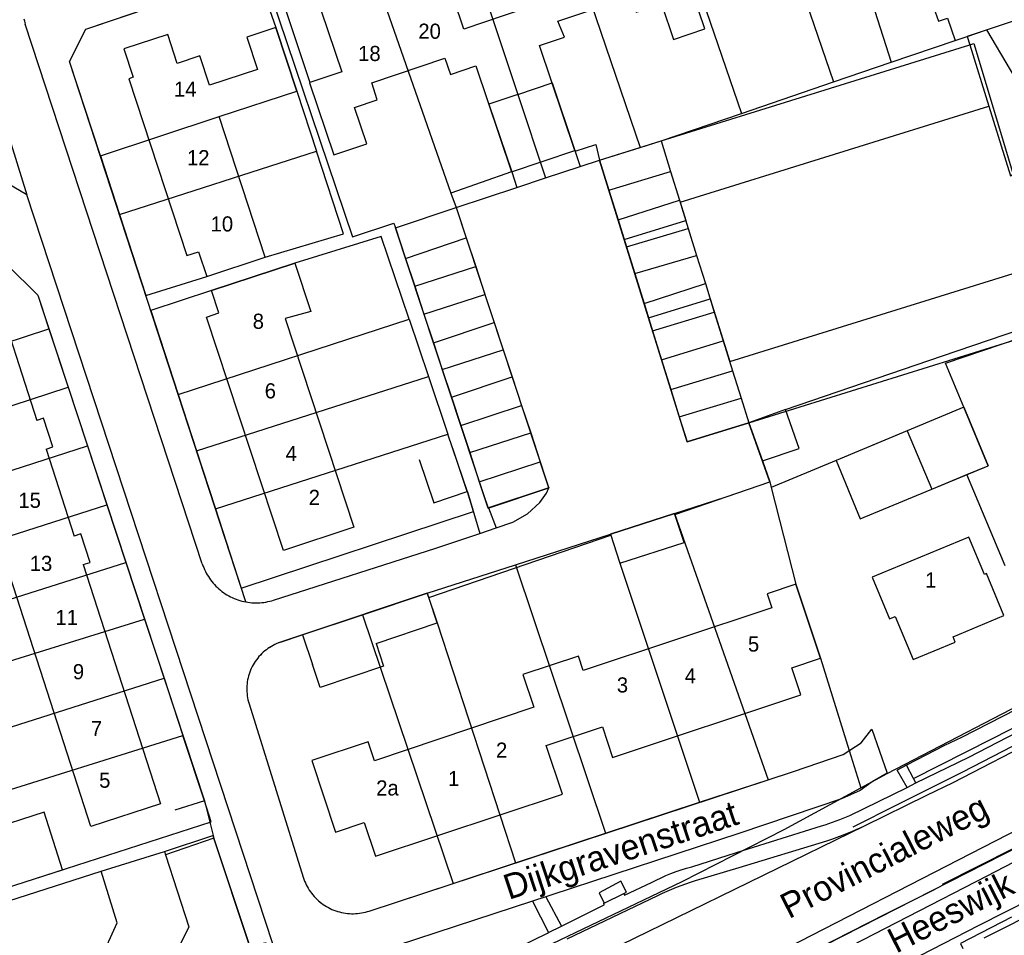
# Model space of a CAD drawing. Extents: x 123992 to 125854, y 449108 to 451911.
# Tile 141 of 175: x 125163 to 125260, y 451177 to 451268. Entities that reach past the tile are written whole.
import ezdxf
from ezdxf.enums import TextEntityAlignment as Align

# ---------------------------------------------------------------- set-up
doc = ezdxf.new("R2010")
doc.units = 0
for name, color, linetype in [('DEFAULT_113', 2, 'CONTINUOUS'), ('DEFAULT_117', 3, 'CONTINUOUS'), ('DEFAULT_21', 8, 'CONTINUOUS'), ('DEFAULT_4', 1, 'CONTINUOUS'), ('DEFAULT_5', 1, 'CONTINUOUS'), ('DEFAULT_6', 1, 'CONTINUOUS'), ('DEFAULT_79', 9, 'CONTINUOUS'), ('DEFAULT_80', 9, 'CONTINUOUS'), ('DEFAULT_99', 9, 'CONTINUOUS')]:
    doc.layers.add(name, color=color, linetype=linetype)

msp = doc.modelspace()

# ---------------------------------------------------------------- linework, layer by layer
at = {"layer": 'DEFAULT_21'}
for points in [[(125245.819, 451293.279), (125250.162, 451280.486), (125249.919, 451280.404), (125253.601, 451269.539), (125253.303, 451269.42), (125253.777, 451268.049), (125254.671, 451268.344), (125255.453, 451266.138)], [(125240.154, 451291.351), (125244.331, 451278.515), (125247.468, 451269.021), (125249.111, 451263.97)], [(125234.285, 451289.353), (125238.663, 451276.598), (125238.438, 451276.522), (125239.129, 451274.478), (125243.397, 451262.016)], [(125224.917, 451286.164), (125234.278, 451258.899)], [(125214.97, 451282.778), (125224.224, 451255.526)], [(125205.84, 451279.67), (125212.113, 451260.787)], [(125196.573, 451276.516), (125186.778, 451273.182), (125195.745, 451246.663), (125199.842, 451248.016), (125199.99, 451247.569)], [(125196.573, 451276.516), (125205.48, 451250.988), (125206.02, 451249.56)], [(125170.766, 451254.683), (125167.72, 451264.031), (125169.32, 451267.239), (125186.182, 451272.979), (125188.155, 451267.416), (125190.221, 451261.104)], [(125258.538, 451267.175), (125261.43, 451268.137)], [(125255.453, 451266.138), (125256.622, 451266.537)], [(125256.622, 451266.537), (125258.538, 451267.175)], [(125256.622, 451266.537), (125256.879, 451265.709)], [(125258.538, 451267.175), (125265.585, 451255.284)], [(125226.301, 451256.172), (125256.879, 451265.709)], [(125249.111, 451263.97), (125255.453, 451266.138)], [(125256.879, 451265.709), (125257.285, 451265.836), (125261.213, 451252.739)], [(125243.397, 451262.016), (125249.111, 451263.97)], [(125212.113, 451260.787), (125215.515, 451261.933), (125217.78, 451255.209), (125218.301, 451253.644)], [(125234.278, 451258.899), (125243.397, 451262.016)], [(125170.766, 451254.683), (125182.533, 451258.588), (125190.221, 451261.104)], [(125190.221, 451261.104), (125192.164, 451255.172)], [(125212.113, 451260.787), (125209.242, 451259.82), (125211.507, 451253.096), (125212.019, 451251.555)], [(125212.113, 451260.787), (125214.866, 451252.502)], [(125226.301, 451256.172), (125234.278, 451258.899)], [(125220.199, 451254.275), (125224.224, 451255.526)], [(125224.224, 451255.526), (125226.301, 451256.172)], [(125226.301, 451256.172), (125227.243, 451253.143)], [(125170.766, 451254.683), (125172.656, 451248.883)], [(125172.656, 451248.883), (125192.164, 451255.172)], [(125172.656, 451248.883), (125175.271, 451240.858), (125181.301, 451242.74), (125187.098, 451244.637), (125194.853, 451246.964), (125192.164, 451255.172)], [(125214.866, 451252.502), (125218.301, 451253.644)], [(125218.301, 451253.644), (125220.199, 451254.275)], [(125220.199, 451254.275), (125221.126, 451251.293)], [(125221.126, 451251.293), (125227.243, 451253.143)], [(125227.243, 451253.143), (125228.126, 451250.302)], [(125212.019, 451251.555), (125214.866, 451252.502)], [(125206.02, 451249.56), (125212.019, 451251.555)], [(125221.126, 451251.293), (125222.045, 451248.337)], [(125222.045, 451248.337), (125228.126, 451250.302)], [(125228.126, 451250.302), (125229, 451247.49)], [(125199.99, 451247.569), (125206.02, 451249.56)], [(125206.02, 451249.56), (125207.005, 451246.578)], [(125222.045, 451248.337), (125222.878, 451245.659)], [(125201.342, 451238.498), (125198.563, 451246.713), (125190.037, 451244.058), (125181.767, 451241.339), (125175.756, 451239.372), (125178.473, 451231.035)], [(125199.99, 451247.569), (125201.001, 451244.507)], [(125222.878, 451245.659), (125229, 451247.49)], [(125229, 451247.49), (125229.827, 451244.83)], [(125201.001, 451244.507), (125207.005, 451246.578)], [(125207.005, 451246.578), (125207.943, 451243.735)], [(125222.878, 451245.659), (125223.698, 451243.023)], [(125223.698, 451243.023), (125229.827, 451244.83)], [(125229.827, 451244.83), (125230.699, 451242.025)], [(125161.53, 451243.887), (125164.569, 451240.889), (125165.67, 451237.547)], [(125201.001, 451244.507), (125201.905, 451241.769)], [(125201.905, 451241.769), (125207.943, 451243.735)], [(125207.943, 451243.735), (125208.859, 451240.964)], [(125223.698, 451243.023), (125224.619, 451240.061)], [(125224.619, 451240.061), (125230.699, 451242.025)], [(125230.699, 451242.025), (125231.577, 451239.203)], [(125201.905, 451241.769), (125202.82, 451238.998)], [(125202.82, 451238.998), (125208.859, 451240.964)], [(125208.859, 451240.964), (125209.782, 451238.167)], [(125224.619, 451240.061), (125225.464, 451237.341)], [(125202.82, 451238.998), (125203.752, 451236.176)], [(125225.464, 451237.341), (125231.577, 451239.203)], [(125231.577, 451239.203), (125232.462, 451236.355)], [(125178.473, 451231.035), (125201.342, 451238.498)], [(125201.342, 451238.498), (125203.26, 451232.829)], [(125203.752, 451236.176), (125209.782, 451238.167)], [(125209.782, 451238.167), (125210.677, 451235.457)], [(125238.637, 451229.565), (125254.184, 451234.867), (125263.404, 451238.012)], [(125145.513, 451230.926), (125165.67, 451237.547)], [(125165.67, 451237.547), (125167.577, 451231.754)], [(125225.464, 451237.341), (125226.358, 451234.466)], [(125254.49, 451234.13), (125263.735, 451237.288)], [(125203.752, 451236.176), (125204.634, 451233.505)], [(125226.358, 451234.466), (125232.462, 451236.355)], [(125232.462, 451236.355), (125233.385, 451233.386)], [(125204.634, 451233.505), (125210.677, 451235.457)], [(125210.677, 451235.457), (125211.562, 451232.779)], [(125226.358, 451234.466), (125227.272, 451231.527)], [(125256.303, 451229.772), (125254.49, 451234.13)], [(125204.634, 451233.505), (125205.54, 451230.761)], [(125227.272, 451231.527), (125233.385, 451233.386)], [(125233.385, 451233.386), (125234.227, 451230.677)], [(125180.291, 451225.455), (125203.26, 451232.829)], [(125203.26, 451232.829), (125205.197, 451227.104)], [(125205.54, 451230.761), (125211.562, 451232.779)], [(125211.562, 451232.779), (125212.497, 451229.945)], [(125147.372, 451225.168), (125167.577, 451231.754)], [(125167.577, 451231.754), (125169.485, 451225.961)], [(125227.272, 451231.527), (125228.114, 451228.821)], [(125178.473, 451231.035), (125180.291, 451225.455)], [(125205.54, 451230.761), (125206.459, 451227.979)], [(125228.114, 451228.821), (125234.227, 451230.677)], [(125234.227, 451230.677), (125234.994, 451228.243)], [(125206.459, 451227.979), (125212.497, 451229.945)], [(125212.497, 451229.945), (125213.394, 451227.228)], [(125238.637, 451229.565), (125234.994, 451228.243)], [(125236.342, 451224.47), (125239.998, 451225.69), (125238.637, 451229.565)], [(125256.303, 451229.772), (125258.711, 451223.983)], [(125228.114, 451228.821), (125228.884, 451226.343), (125234.994, 451228.243)], [(125234.994, 451228.243), (125236.342, 451224.47)], [(125206.459, 451227.979), (125207.352, 451225.276)], [(125207.352, 451225.276), (125213.394, 451227.228)], [(125213.394, 451227.228), (125214.341, 451224.363)], [(125250.701, 451227.443), (125243.637, 451224.506)], [(125250.701, 451227.443), (125253.116, 451221.656)], [(125182.158, 451219.725), (125205.197, 451227.104)], [(125182.158, 451219.725), (125184.727, 451211.842), (125207.715, 451219.433), (125207.125, 451221.378), (125205.197, 451227.104)], [(125216.995, 451163.228), (125233.775, 451171.996), (125267.223, 451189.038), (125297.338, 451204.106), (125323.183, 451216.65), (125341.13, 451224.731), (125344.424, 451226.183), (125352.855, 451227.123), (125356.758, 451222.301)], [(125149.229, 451219.412), (125169.485, 451225.961)], [(125169.485, 451225.961), (125171.412, 451220.11)], [(125180.291, 451225.455), (125182.158, 451219.725)], [(125207.352, 451225.276), (125208.302, 451222.398)], [(125208.302, 451222.398), (125214.341, 451224.363)], [(125208.302, 451222.398), (125209.165, 451219.784), (125215.195, 451221.776), (125214.341, 451224.363)], [(125236.342, 451224.47), (125237.08, 451222.374)], [(125243.637, 451224.506), (125237.217, 451221.837)], [(125256.607, 451223.108), (125258.711, 451223.983)], [(125227.65, 451219.259), (125232.763, 451220.898), (125237.08, 451222.374)], [(125237.08, 451222.374), (125237.217, 451221.837)], [(125253.116, 451221.656), (125256.607, 451223.108)], [(125260.391, 451214.056), (125256.607, 451223.108)], [(125237.217, 451221.837), (125239.673, 451212.241), (125242.11, 451204.904), (125244.956, 451195.743)], [(125151.11, 451213.586), (125171.412, 451220.11)], [(125171.412, 451220.11), (125173.295, 451214.392)], [(125221.288, 451217.2), (125227.65, 451219.259)], [(125227.65, 451219.259), (125236.928, 451192.864)], [(125211.878, 451214.164), (125221.288, 451217.2)], [(125221.288, 451217.2), (125222.218, 451214.329), (125230.127, 451190.624)], [(125152.932, 451207.943), (125173.295, 451214.392)], [(125173.295, 451214.392), (125175.142, 451208.784)], [(125203.149, 451211.348), (125211.878, 451214.164)], [(125211.878, 451214.164), (125220.81, 451187.556)], [(125196.731, 451209.204), (125203.149, 451211.348)], [(125203.149, 451211.348), (125204.135, 451208.396), (125211.902, 451184.623)], [(125154.697, 451202.476), (125159.818, 451204.013), (125175.142, 451208.784)], [(125175.142, 451208.784), (125177.074, 451202.918)], [(125188.614, 451206.492), (125190.768, 451207.212), (125196.731, 451209.204)], [(125196.731, 451209.204), (125205.719, 451182.587)], [(125188.614, 451206.492), (125188.426, 451206.425), (125188.24, 451206.35), (125188.058, 451206.267), (125187.879, 451206.178), (125187.704, 451206.081), (125187.534, 451205.977), (125187.367, 451205.866), (125187.205, 451205.748), (125187.049, 451205.624), (125186.897, 451205.494), (125186.751, 451205.357), (125186.61, 451205.215), (125186.476, 451205.067), (125186.347, 451204.914), (125186.225, 451204.755), (125186.11, 451204.592), (125186.001, 451204.424), (125185.899, 451204.252), (125185.804, 451204.076), (125185.717, 451203.896), (125185.637, 451203.713), (125185.564, 451203.527), (125185.499, 451203.338), (125185.442, 451203.146), (125185.393, 451202.952), (125185.351, 451202.756), (125185.318, 451202.559), (125185.293, 451202.361), (125185.276, 451202.162), (125185.267, 451201.962), (125185.266, 451201.762), (125185.273, 451201.562), (125185.289, 451201.363), (125185.312, 451201.164), (125185.344, 451200.967), (125185.384, 451200.771), (125185.431, 451200.576), (125185.487, 451200.384), (125185.488, 451200.38)], [(125156.649, 451196.429), (125177.074, 451202.918)], [(125177.074, 451202.918), (125178.944, 451197.239)], [(125246.097, 451192.068), (125248.717, 451193.485), (125265.368, 451202.147)], [(125185.488, 451200.38), (125190.86, 451183.193)], [(125158.456, 451190.832), (125178.944, 451197.239)], [(125161.28, 451182.082), (125181.747, 451188.687), (125181.075, 451190.768), (125178.944, 451197.239)], [(125236.928, 451192.864), (125239.412, 451193.682), (125244.361, 451195.35), (125244.956, 451195.743)], [(125244.956, 451195.743), (125246.097, 451192.068)], [(125230.127, 451190.624), (125236.928, 451192.864)], [(125179.067, 451149.319), (125183.567, 451155.861), (125186.788, 451159.478), (125189.465, 451162.219), (125191.676, 451163.944), (125196.334, 451166.972), (125205.16, 451171.554), (125214.807, 451176.269), (125228.405, 451182.78), (125238.494, 451187.94), (125246.097, 451192.068)], [(125220.81, 451187.556), (125230.127, 451190.624)], [(125160.007, 451180.327), (125161.679, 451180.845), (125170.833, 451183.797), (125177.124, 451185.756), (125181.898, 451187.343), (125185.559, 451176.331), (125186.725, 451172.312), (125176.384, 451152.514)], [(125211.902, 451184.623), (125220.81, 451187.556)], [(125205.719, 451182.587), (125211.902, 451184.623)], [(125258.302, 451177.176), (125264.434, 451180.278), (125273.284, 451184.837)], [(125190.86, 451183.193), (125190.923, 451183.003), (125190.994, 451182.816), (125191.072, 451182.632), (125191.157, 451182.451), (125191.249, 451182.273), (125191.348, 451182.1), (125191.453, 451181.93), (125191.565, 451181.764), (125191.683, 451181.603), (125191.808, 451181.446), (125191.938, 451181.295), (125192.075, 451181.148), (125192.217, 451181.007), (125192.364, 451180.872), (125192.516, 451180.743), (125192.674, 451180.619), (125192.836, 451180.502), (125193.002, 451180.391), (125193.173, 451180.287), (125193.347, 451180.189), (125193.525, 451180.098), (125193.707, 451180.015), (125193.892, 451179.938), (125194.079, 451179.869), (125194.269, 451179.806), (125194.462, 451179.752), (125194.656, 451179.705), (125194.852, 451179.665), (125195.05, 451179.633), (125195.248, 451179.609), (125195.448, 451179.593), (125195.647, 451179.584), (125195.847, 451179.583), (125196.047, 451179.59), (125196.247, 451179.605), (125196.445, 451179.627), (125196.643, 451179.657), (125196.839, 451179.695), (125197.034, 451179.74), (125197.227, 451179.793), (125197.38, 451179.841)], [(125197.38, 451179.841), (125205.719, 451182.587)]]:
    msp.add_lwpolyline(points, dxfattribs=at)
at = {"layer": 'DEFAULT_4'}
for points in [[(125217.78, 451255.209), (125214.273, 451265.621), (125216.734, 451266.45), (125216.095, 451268.045), (125223.331, 451270.482), (125223.851, 451268.938), (125226.381, 451269.664), (125227.538, 451266.23), (125230.63, 451267.272), (125228.226, 451274.407), (125225.158, 451273.373), (125223.163, 451279.297), (125210.933, 451275.178), (125212.905, 451269.324), (125206.77, 451267.258), (125204.785, 451273.151), (125192.642, 451269.061), (125194.675, 451263.025), (125191.524, 451261.964)], [(125190.221, 451261.104), (125188.155, 451267.416), (125185.261, 451266.469), (125186.316, 451263.245), (125181.56, 451261.689), (125180.611, 451264.59), (125178.375, 451263.858), (125177.442, 451266.71), (125173.1, 451265.289), (125174.014, 451262.496), (125173.59, 451262.338), (125179.327, 451244.807), (125180.499, 451245.19), (125181.301, 451242.74), (125187.098, 451244.637), (125182.533, 451258.588), (125190.221, 451261.104)], [(125191.524, 451261.964), (125191.466, 451261.945), (125193.877, 451254.785), (125197.143, 451255.885), (125195.931, 451259.485), (125198.171, 451260.24), (125197.653, 451261.931), (125204.895, 451264.371), (125205.435, 451262.767), (125207.963, 451263.619), (125211.505, 451253.101)], [(125211.505, 451253.101), (125217.78, 451255.209)], [(125217.803, 451255.141), (125217.78, 451255.209)], [(125191.611, 451239.272), (125189.081, 451238.558), (125195.879, 451217.887), (125188.888, 451215.588), (125181.286, 451238.706), (125182.489, 451239.146), (125181.767, 451241.339), (125190.037, 451244.058), (125191.611, 451239.272)], [(125176.732, 451190.455), (125169.807, 451188.22), (125153.12, 451239.912), (125160.045, 451242.147), (125164.459, 451228.474)], [(125258.711, 451223.983), (125256.303, 451229.772), (125243.637, 451224.506), (125246.043, 451218.716), (125258.711, 451223.983)], [(125165.38, 451225.619), (125166.054, 451225.838), (125165.127, 451228.691), (125164.459, 451228.474)], [(125165.38, 451225.619), (125168.162, 451217.001)], [(125169.072, 451214.182), (125169.741, 451214.401), (125168.821, 451217.216), (125168.162, 451217.001)], [(125260.273, 451209.151), (125258.546, 451213.285), (125258.352, 451213.204), (125256.804, 451216.902), (125247.223, 451212.935), (125248.937, 451208.796), (125249.509, 451209.035), (125251.291, 451204.773), (125255.451, 451206.499), (125255.228, 451207.033), (125260.273, 451209.151)], [(125169.072, 451214.182), (125176.732, 451190.455)], [(125196.903, 451188.616), (125198.009, 451185.286), (125216.527, 451191.439), (125214.924, 451196.261), (125220.491, 451198.111), (125221.5, 451195.073), (125240.165, 451201.276), (125239.272, 451203.961), (125242.11, 451204.904), (125239.673, 451212.241), (125236.829, 451211.296), (125237.295, 451209.895), (125218.597, 451203.682), (125218.119, 451205.12), (125212.621, 451203.294), (125213.696, 451200.061), (125197.918, 451194.725)], [(125203.297, 451210.906), (125203.149, 451211.348), (125190.786, 451207.218)], [(125198.07, 451206.368), (125204.135, 451208.396), (125203.297, 451210.906)], [(125190.786, 451207.218), (125191.772, 451204.266)], [(125198.07, 451206.368), (125198.826, 451204.103), (125192.528, 451202.001), (125191.772, 451204.266)], [(125197.918, 451194.725), (125197.284, 451196.632), (125191.696, 451194.776), (125194.056, 451187.67), (125196.903, 451188.616)], [(125170.833, 451183.797), (125177.124, 451185.756), (125177.229, 451185.431)], [(125177.229, 451185.431), (125179.536, 451178.282), (125177.829, 451174.864), (125181.562, 451172.827), (125180.005, 451169.709)], [(125178.76, 451167.217), (125176.097, 451161.883), (125167.763, 451166.044), (125171.873, 451174.276), (125170.736, 451174.965), (125172.439, 451178.671), (125170.833, 451183.797)]]:
    msp.add_lwpolyline(points, dxfattribs=at)
at = {"layer": 'DEFAULT_5'}
for points in [[(125226.301, 451256.172), (125256.887, 451265.68)], [(125228.188, 451250.109), (125258.767, 451259.615)], [(125220.218, 451254.281), (125226.301, 451256.172)], [(125222.662, 451246.401), (125220.218, 451254.281)], [(125228.188, 451250.109), (125228.753, 451248.295)], [(125222.662, 451246.401), (125228.753, 451248.295)], [(125233.107, 451234.306), (125263.646, 451243.803)], [(125234.994, 451228.243), (125265.512, 451237.733), (125263.646, 451243.803)], [(125225.074, 451238.625), (125231.172, 451240.521)], [(125231.172, 451240.521), (125233.107, 451234.306)], [(125234.994, 451228.243), (125228.884, 451226.343), (125225.074, 451238.625)]]:
    msp.add_lwpolyline(points, dxfattribs=at)
at = {"layer": 'DEFAULT_6'}
for points in [[(125302.801, 451277.09), (125303.736, 451277.635), (125302.423, 451281.779), (125256.622, 451266.537), (125256.887, 451265.68)], [(125256.887, 451265.68), (125258.767, 451259.615)], [(125258.767, 451259.615), (125260.909, 451252.701), (125262.093, 451253.391)], [(125209.224, 451219.803), (125209.165, 451219.784), (125199.99, 451247.569), (125206.02, 451249.56)], [(125206.02, 451249.56), (125215.137, 451221.951), (125215.195, 451221.776)], [(125207.114, 451221.411), (125205.676, 451225.687)], [(125202.347, 451224.587), (125203.791, 451220.293), (125207.114, 451221.411)], [(125207.125, 451221.378), (125207.114, 451221.411)], [(125215.195, 451221.776), (125209.224, 451219.803)], [(125227.682, 451219.161), (125227.65, 451219.259), (125221.288, 451217.2), (125221.323, 451217.093)], [(125221.323, 451217.093), (125222.218, 451214.329), (125228.579, 451216.388), (125227.682, 451219.161)], [(125167.027, 451183.937), (125165.185, 451189.647), (125159.437, 451187.792), (125161.28, 451182.082), (125167.027, 451183.937)]]:
    msp.add_lwpolyline(points, dxfattribs=at)
at = {"layer": 'DEFAULT_79'}
for points in [[(125158.912, 451265.465), (125163.475, 451250.828)], [(125251.308, 451192.997), (125259.071, 451196.915), (125266.211, 451200.545)], [(125181.075, 451190.768), (125181.99, 451187.065)]]:
    msp.add_lwpolyline(points, dxfattribs=at)
at = {"layer": 'DEFAULT_80'}
for points in [[(125187.677, 451273.488), (125191.524, 451261.964)], [(125245.351, 451188.204), (125249.8, 451190.427), (125256.196, 451193.643), (125262.153, 451196.71), (125269.621, 451200.556), (125280.192, 451206.006), (125289.88, 451211.003), (125293.478, 451212.859), (125303.876, 451218.222), (125311.331, 451222.063), (125317.288, 451225.129), (125329.669, 451231.505)], [(125265.53, 451201.9), (125256.053, 451197.05), (125254.393, 451196.239), (125250.634, 451194.297)], [(125285.578, 451198.349), (125268.346, 451189.64), (125254.156, 451182.469)], [(125250.634, 451194.297), (125249.694, 451193.811)], [(125181.99, 451187.065), (125177.229, 451185.431)], [(125187.181, 451176.701), (125185.559, 451176.331), (125181.99, 451187.065)], [(125160.007, 451180.327), (125161.679, 451180.845), (125170.833, 451183.797)], [(125253.424, 451181.997), (125248.599, 451179.558), (125239.862, 451175.096), (125233.774, 451171.996), (125227.803, 451168.958), (125221.831, 451165.92), (125218.087, 451164.016), (125217.088, 451163.508), (125215.354, 451162.521), (125212.144, 451160.694), (125207.306, 451157.498)]]:
    msp.add_lwpolyline(points, dxfattribs=at)
at = {"layer": 'DEFAULT_99'}
for points in [[(125185.17, 451210.484), (125167.72, 451264.031), (125169.32, 451267.239), (125187.677, 451273.488)], [(125163.191, 451268.26), (125163.236, 451268.065), (125163.289, 451267.872), (125163.326, 451267.755)], [(125180.863, 451214.254), (125163.326, 451267.755)], [(125189.346, 451172.082), (125163.475, 451250.828), (125161.064, 451252.243), (125157.478, 451263.116), (125158.912, 451265.465), (125158.013, 451266.953)], [(125217.803, 451255.141), (125219.845, 451255.814), (125220.218, 451254.281)], [(125211.505, 451253.101), (125205.48, 451250.988), (125206.02, 451249.56)], [(125225.074, 451238.625), (125222.662, 451246.401)], [(125161.53, 451243.887), (125164.569, 451240.889), (125181.075, 451190.768)], [(125246.459, 451188.301), (125252.644, 451191.328), (125255.229, 451192.585), (125272.608, 451201.556), (125290.112, 451210.597), (125307.822, 451219.752), (125325.8, 451229.009), (125330.273, 451231.31)], [(125227.682, 451219.161), (125237.08, 451222.374), (125234.994, 451228.243)], [(125207.125, 451221.378), (125208.369, 451217.279)], [(125209.96, 451217.815), (125211.624, 451218.375), (125213.068, 451219.206), (125214.296, 451220.337), (125214.942, 451221.253), (125215.195, 451221.776)], [(125209.224, 451219.803), (125209.96, 451217.815)], [(125208.369, 451217.279), (125209.96, 451217.815)], [(125187.922, 451210.658), (125203.99, 451215.805), (125208.369, 451217.279)], [(125203.297, 451210.906), (125221.323, 451217.093)], [(125180.863, 451214.254), (125180.929, 451214.065), (125181.001, 451213.879), (125181.081, 451213.695), (125181.166, 451213.514), (125181.258, 451213.337), (125181.356, 451213.163), (125181.461, 451212.992), (125181.571, 451212.825), (125181.687, 451212.662), (125181.809, 451212.504), (125181.937, 451212.35), (125182.07, 451212.2), (125182.208, 451212.056), (125182.351, 451211.916), (125182.499, 451211.782), (125182.652, 451211.653), (125182.809, 451211.529), (125182.971, 451211.411), (125183.136, 451211.299), (125183.306, 451211.193), (125183.479, 451211.093), (125183.655, 451210.999), (125183.835, 451210.912), (125184.018, 451210.831), (125184.204, 451210.756), (125184.392, 451210.688), (125184.582, 451210.627), (125184.775, 451210.573), (125184.969, 451210.525), (125185.165, 451210.485), (125185.17, 451210.484)], [(125185.17, 451210.484), (125185.367, 451210.451), (125185.566, 451210.425), (125185.765, 451210.406), (125185.964, 451210.394), (125186.164, 451210.389), (125186.364, 451210.391), (125186.564, 451210.4), (125186.763, 451210.417), (125186.962, 451210.44), (125187.159, 451210.471), (125187.356, 451210.508), (125187.551, 451210.553), (125187.744, 451210.604), (125187.922, 451210.658)], [(125190.786, 451207.218), (125188.613, 451206.492)], [(125188.613, 451206.492), (125188.425, 451206.425), (125188.239, 451206.35), (125188.057, 451206.268), (125187.878, 451206.178), (125187.703, 451206.081), (125187.533, 451205.977), (125187.366, 451205.866), (125187.204, 451205.748), (125187.047, 451205.624), (125186.896, 451205.494), (125186.75, 451205.358), (125186.609, 451205.215), (125186.475, 451205.067), (125186.346, 451204.914), (125186.224, 451204.756), (125186.108, 451204.592), (125186, 451204.425), (125185.898, 451204.252), (125185.803, 451204.076), (125185.716, 451203.896), (125185.636, 451203.713), (125185.563, 451203.527), (125185.498, 451203.338), (125185.441, 451203.146), (125185.392, 451202.952), (125185.351, 451202.756), (125185.318, 451202.559), (125185.292, 451202.361), (125185.275, 451202.162), (125185.266, 451201.962), (125185.266, 451201.762), (125185.273, 451201.562), (125185.289, 451201.363), (125185.312, 451201.164), (125185.344, 451200.967), (125185.384, 451200.771), (125185.432, 451200.576), (125185.487, 451200.384), (125185.489, 451200.379)], [(125251.548, 451192.537), (125256.778, 451195.099), (125266.436, 451200.098), (125265.53, 451201.9)], [(125185.489, 451200.379), (125190.86, 451183.192)], [(125284.076, 451199.437), (125278.756, 451196.715), (125217.048, 451164.998)], [(125197.381, 451179.841), (125239.412, 451193.682), (125244.361, 451195.35), (125246.128, 451196.518), (125247.176, 451197.871), (125248.707, 451193.505)], [(125251.308, 451192.997), (125250.634, 451194.297)], [(125248.707, 451193.505), (125247.202, 451192.655), (125246.036, 451191.783), (125244.172, 451190.955), (125234.093, 451187.56), (125215.388, 451181.417)], [(125250.674, 451192.081), (125249.694, 451193.811)], [(125250.674, 451192.081), (125251.548, 451192.537)], [(125251.548, 451192.537), (125251.308, 451192.997)], [(125245.021, 451189.316), (125250.674, 451192.081)], [(125181.075, 451190.768), (125178.13, 451189.847)], [(125244.341, 451189.055), (125244.681, 451189.184), (125245.021, 451189.316)], [(125216.895, 451173.852), (125226.438, 451178.513), (125246.459, 451188.301)], [(125229.346, 451184.243), (125233.793, 451185.659), (125242.205, 451188.278)], [(125242.205, 451188.278), (125242.569, 451188.406), (125242.933, 451188.535)], [(125242.933, 451188.535), (125243.296, 451188.667), (125243.659, 451188.8)], [(125243.659, 451188.8), (125244, 451188.926), (125244.341, 451189.055)], [(125245.626, 451187.914), (125246.044, 451188.104), (125246.459, 451188.301)], [(125243.755, 451187.164), (125244.27, 451187.355), (125244.781, 451187.556)], [(125244.781, 451187.556), (125245.205, 451187.731), (125245.626, 451187.914)], [(125258.622, 451183.342), (125262.989, 451185.601), (125267.36, 451187.855)], [(125229.711, 451182.864), (125234.027, 451184.173), (125242.716, 451186.813)], [(125242.716, 451186.813), (125243.237, 451186.983), (125243.755, 451187.164)], [(125222.304, 451160.099), (125220.615, 451163.76), (125242.952, 451175.267), (125258.622, 451183.342)], [(125226.304, 451183.147), (125226.792, 451183.364), (125227.288, 451183.568)], [(125227.288, 451183.568), (125227.794, 451183.759), (125228.307, 451183.935)], [(125228.307, 451183.935), (125228.824, 451184.096), (125229.346, 451184.243)], [(125257.831, 451178.431), (125262.953, 451181.055), (125268.076, 451183.681)], [(125190.86, 451183.192), (125190.923, 451183.002), (125190.994, 451182.815), (125191.072, 451182.631), (125191.157, 451182.45), (125191.249, 451182.273), (125191.348, 451182.099), (125191.454, 451181.929), (125191.566, 451181.763), (125191.684, 451181.602), (125191.809, 451181.446), (125191.939, 451181.294), (125192.076, 451181.148), (125192.218, 451181.007), (125192.365, 451180.872), (125192.517, 451180.742), (125192.675, 451180.619), (125192.837, 451180.502), (125193.003, 451180.391), (125193.174, 451180.287), (125193.348, 451180.189), (125193.527, 451180.098), (125193.708, 451180.015), (125193.893, 451179.938), (125194.081, 451179.869), (125194.271, 451179.807), (125194.463, 451179.752), (125194.657, 451179.705), (125194.854, 451179.665), (125195.051, 451179.634), (125195.249, 451179.609), (125195.449, 451179.593), (125195.649, 451179.584), (125195.849, 451179.583), (125196.048, 451179.59), (125196.248, 451179.605), (125196.447, 451179.627), (125196.644, 451179.657), (125196.841, 451179.695), (125197.036, 451179.74), (125197.228, 451179.793), (125197.381, 451179.841)], [(125222.894, 451181.729), (125222.307, 451182.797), (125220.161, 451181.653), (125220.682, 451180.633)], [(125222.629, 451181.598), (125222.7, 451181.425), (125225.346, 451182.67)], [(125225.346, 451182.67), (125225.821, 451182.915), (125226.304, 451183.147)], [(125227.839, 451182.21), (125228.302, 451182.387), (125228.768, 451182.555)], [(125228.768, 451182.555), (125229.238, 451182.714), (125229.711, 451182.864)], [(125215.388, 451181.417), (125214.905, 451181.258)], [(125216.991, 451177.107), (125225.991, 451181.393)], [(125220.682, 451180.633), (125222.629, 451181.598)], [(125222.629, 451181.598), (125222.894, 451181.729)], [(125225.991, 451181.393), (125226.446, 451181.611), (125226.906, 451181.82)], [(125226.906, 451181.82), (125227.37, 451182.019), (125227.839, 451182.21)], [(125213.558, 451180.816), (125200.174, 451176.42), (125200.366, 451175.686)], [(125214.905, 451181.258), (125213.558, 451180.816)], [(125213.558, 451180.816), (125215.148, 451177.704)], [(125214.905, 451181.258), (125216.435, 451178.335)], [(125216.435, 451178.335), (125216.459, 451178.347), (125220.684, 451180.464), (125220.639, 451180.612)], [(125220.682, 451180.633), (125220.639, 451180.612)], [(125261.017, 451179.223), (125255.98, 451176.629), (125256.216, 451176.121)], [(125191.991, 451169.008), (125193.328, 451166.56), (125204.102, 451172.302), (125215.051, 451177.657), (125215.148, 451177.704)], [(125215.148, 451177.704), (125216.435, 451178.335)], [(125222.304, 451160.099), (125245.055, 451171.859), (125257.831, 451178.431)]]:
    msp.add_lwpolyline(points, dxfattribs=at)

# ---------------------------------------------------------------- texts
at = {"layer": 'DEFAULT_113'}
for s, p in [('20', (125203.375, 451267.045)), ('18', (125197.414, 451264.84)), ('14', (125179.165, 451261.298)), ('12', (125180.459, 451254.511)), ('10', (125182.799, 451247.947)), ('8', (125186.412, 451238.3)), ('6', (125187.601, 451231.404)), ('4', (125189.671, 451225.196)), ('2', (125191.959, 451220.842)), ('15', (125163.755, 451220.556)), ('13', (125164.883, 451214.302)), ('1', (125253.024, 451212.659)), ('11', (125167.423, 451208.941)), ('5', (125235.471, 451206.31)), ('9', (125168.596, 451203.571)), ('4', (125229.208, 451203.156)), ('3', (125222.482, 451202.256)), ('7', (125170.383, 451197.928)), ('2', (125210.512, 451195.794)), ('5', (125171.201, 451192.816)), ('1', (125205.758, 451192.98)), ('2a', (125199.203, 451192.046))]:
    msp.add_text(s, height=1.5, dxfattribs=at).set_placement(p, align=Align.MIDDLE_CENTER)
at = {"layer": 'DEFAULT_117'}
for s, rotation, p in [('Provincialeweg', 27.07775, (125248.408, 451185.266)), ('Dijkgravenstraat', 18.23569, (125222.3, 451185.903)), ('Heeswijk', 27.05168, (125254.981, 451179.762))]:
    msp.add_text(s, height=2.5, rotation=rotation, dxfattribs=at).set_placement(p, align=Align.MIDDLE_CENTER)

doc.saveas('drawing.dxf')
